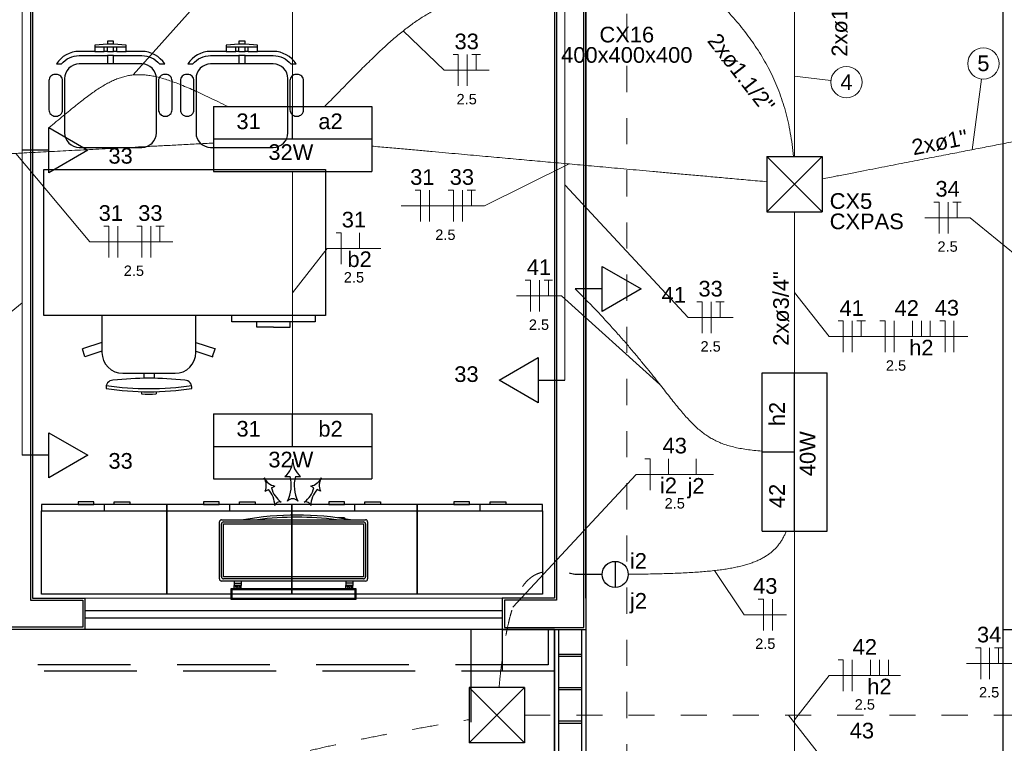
# Model space of a CAD drawing. Header units: feet. Extents: x -18 to 1038, y -110 to 48.
# Tile 47 of 199: x 0.05 to 4.77, y 6.22 to 9.69. Entities that reach past the tile are written whole.
import ezdxf

# ---------------------------------------------------------------- set-up
doc = ezdxf.new("R2010")
doc.units = ezdxf.units.FT
doc.header["$MEASUREMENT"] = 0
doc.linetypes.add('HIDDEN', pattern=[0.9525, 0.635, -0.3175])
doc.linetypes.add('JIS_02_1.2', pattern=[0.25, 0.125, -0.125])
for name, color, linetype, lineweight in [('02', 2, 'Continuous', 20), ('EL-Condutos', 4, 'Continuous', 5), ('EL-Fios (Fase 1)', 7, 'Continuous', 5), ('EL-Fios (Fase 2)', 7, 'Continuous', 5), ('EL-Fios (Fase 3)', 7, 'Continuous', 5), ('EL-Fios (Neutro)', 7, 'Continuous', 5), ('EL-Fios (Retorno)', 7, 'Continuous', 5), ('EL-Fios (Terra)', 7, 'Continuous', 5), ('EL-Textos conduto', 7, 'Continuous', 5), ('EL-Textos fios', 7, 'Continuous', 5), ('Textos', 7, 'Continuous', 5)]:
    doc.layers.add(name, color=color, linetype=linetype, lineweight=lineweight)
for name, color, linetype in [('100_IMPIANTI', 251, 'Continuous'), ('ar-mob', 251, 'Continuous'), ('Arq-parede-alta', 5, 'Continuous'), ('JANELA', 3, 'Continuous'), ('MOBILARIO', 8, 'Continuous'), ('P-SIMBOL', 5, 'Continuous'), ('parede', 5, 'Continuous'), ('porta', 3, 'Continuous'), ('PROJEÇÃO', 6, 'HIDDEN')]:
    doc.layers.add(name, color=color, linetype=linetype)
doc.styles.add('Arial', font='arial.ttf')

msp = doc.modelspace()

# ---------------------------------------------------------------- linework, layer by layer
at = {"layer": '02', "color": 251}
for p, q in [((0.3628, 6.9206), (2.3628, 6.9206)), ((0.3628, 6.7706), (2.3628, 6.7706))]:
    msp.add_line(p, q, dxfattribs=at)
at = {"layer": '100_IMPIANTI'}
for p, q in [((1.3217, 7.5034), (1.3467, 7.5034)), ((1.3717, 7.5034), (1.3967, 7.5034)), ((1.2577, 7.4492), (1.2732, 7.4574)), ((1.4606, 7.4492), (1.4451, 7.4574)), ((1.2268, 7.4328), (1.2423, 7.441)), ((1.4915, 7.4328), (1.4761, 7.441)), ((1.0078, 7.0126), (1.0078, 7.2861)), ((1.0178, 7.2961), (1.7078, 7.2961)), ((1.0178, 7.0226), (1.0178, 7.2761)), ((1.0278, 7.2861), (1.6978, 7.2861)), ((1.0278, 7.0226), (1.0278, 7.2761)), ((1.0278, 7.2761), (1.6978, 7.2761)), ((1.5749, 7.3061), (1.5749, 7.3053)), ((1.6074, 7.3061), (1.5749, 7.3061)), ((1.6074, 7.3061), (1.6074, 7.3007)), ((1.6978, 7.2761), (1.6978, 7.0226)), ((1.7078, 7.2761), (1.7078, 7.0226)), ((1.7178, 7.2861), (1.7178, 7.0126)), ((1.7078, 7.0026), (1.0178, 7.0026)), ((1.6978, 7.0226), (1.0278, 7.0226)), ((1.6978, 7.0126), (1.0278, 7.0126)), ((1.0791, 7.0026), (1.0791, 6.9926)), ((1.0791, 6.9926), (1.1116, 6.9926)), ((1.0791, 6.9926), (1.0791, 6.9806)), ((1.1116, 7.0026), (1.1116, 6.9926)), ((1.1116, 6.9926), (1.1116, 6.9806)), ((1.614, 7.0026), (1.614, 6.9926)), ((1.6465, 6.9926), (1.614, 6.9926)), ((1.614, 6.9926), (1.614, 6.9806)), ((1.6465, 7.0026), (1.6465, 6.9926)), ((1.6465, 6.9926), (1.6465, 6.9806)), ((1.6628, 6.9656), (1.0628, 6.9656)), ((1.0628, 6.9656), (1.0628, 6.9156)), ((1.6578, 6.9606), (1.0678, 6.9606)), ((1.0678, 6.9606), (1.0678, 6.9206)), ((1.0791, 6.9706), (1.0791, 6.9806)), ((1.1116, 6.9806), (1.0791, 6.9806)), ((1.0791, 6.9723), (1.0808, 6.9706)), ((1.0796, 6.9806), (1.0896, 6.9706)), ((1.0884, 6.9806), (1.0984, 6.9706)), ((1.0973, 6.9806), (1.1073, 6.9706)), ((1.1061, 6.9806), (1.1116, 6.9751)), ((1.1116, 6.9706), (1.1116, 6.9806)), ((1.614, 6.9706), (1.614, 6.9806)), ((1.6465, 6.9806), (1.614, 6.9806)), ((1.614, 6.9723), (1.6156, 6.9706)), ((1.6145, 6.9806), (1.6245, 6.9706)), ((1.6233, 6.9806), (1.6333, 6.9706)), ((1.6322, 6.9806), (1.6422, 6.9706)), ((1.641, 6.9806), (1.6465, 6.9751)), ((1.6465, 6.9706), (1.6465, 6.9806)), ((1.6578, 6.9206), (1.6578, 6.9606)), ((1.6628, 6.9156), (1.6628, 6.9656)), ((1.0628, 6.9156), (1.6628, 6.9156)), ((1.0678, 6.9206), (1.6578, 6.9206))]:
    msp.add_line(p, q, dxfattribs=at)
for centre, radius, start, end in [((1.2563, 7.583), 0.103, 309.417, 2.3059), ((1.462, 7.583), 0.103, 177.6941, 230.583), ((1.1877, 7.4607), 0.1646, 332.8515, 15.0342), ((1.5306, 7.4607), 0.1646, 164.9658, 207.1485), ((1.2876, 7.528), 0.0721, 205.6234, 258.5123), ((1.1603, 7.4606), 0.0721, 337.3464, 30.2352), ((1.4308, 7.528), 0.0721, 281.4877, 334.3766), ((1.558, 7.4606), 0.0721, 149.7648, 202.6536), ((1.158, 7.3625), 0.1152, 0.7809, 42.9635), ((1.37, 7.4749), 0.1152, 192.8952, 235.0778), ((1.3483, 7.4749), 0.1152, 304.9222, 347.1048), ((1.5604, 7.3625), 0.1152, 137.0365, 179.2191), ((1.2962, 7.3579), 0.0239, 70.8005, 165.0581), ((1.3592, 7.3624), 0.0341, 42.8712, 137.1288), ((1.4221, 7.3579), 0.0239, 14.9419, 109.1995), ((1.3792, 5.8205), 1.4977, 80.1568, 99.8432), ((1.0178, 7.2861), 0.01, 90, 180), ((1.0278, 7.2761), 0.01, 90, 180), ((1.3792, 5.8205), 1.4877, 82.7035, 97.2965), ((1.6978, 7.2761), 0.01, 0, 90), ((1.7078, 7.2861), 0.01, 360, 90), ((1.0178, 7.0126), 0.01, 180, 270), ((1.0278, 7.0226), 0.01, 180, 270), ((1.6978, 7.0226), 0.01, 270, 0), ((1.7078, 7.0126), 0.01, 270, 0)]:
    msp.add_arc(centre, radius, start, end, dxfattribs=at)
at = {"layer": 'ar-mob', "color": 251, "linetype": 'Continuous', "ltscale": 0.2}
for p, q in [((0.4554, 7.3691), (0.4554, 7.3391)), ((1.0554, 7.3691), (1.0554, 7.3391)), ((1.6554, 7.3691), (1.6554, 7.3391)), ((2.2554, 7.3691), (2.2554, 7.3391))]:
    msp.add_line(p, q, dxfattribs=at)
at = {"layer": 'ar-mob', "linetype": 'Continuous', "ltscale": 0.2}
for points in [[(0.7554, 7.3391), (0.7554, 7.3691), (0.1554, 7.3691), (0.1554, 7.3391)], [(1.3554, 7.3391), (1.3554, 7.3691), (0.7554, 7.3691), (0.7554, 7.3391)], [(1.9554, 7.3391), (1.9554, 7.3691), (1.3554, 7.3691), (1.3554, 7.3391)], [(2.5554, 7.3391), (2.5554, 7.3691), (1.9554, 7.3691), (1.9554, 7.3391)], [(0.7554, 7.3391), (0.7554, 6.9391), (0.1554, 6.9391), (0.1554, 7.3391), (0.7554, 7.3391)], [(1.3554, 7.3391), (1.3554, 6.9391), (0.7554, 6.9391), (0.7554, 7.3391), (1.3554, 7.3391)], [(1.9554, 7.3391), (1.9554, 6.9391), (1.3554, 6.9391), (1.3554, 7.3391), (1.9554, 7.3391)], [(2.5554, 7.3391), (2.5554, 6.9391), (1.9554, 6.9391), (1.9554, 7.3391), (2.5554, 7.3391)]]:
    msp.add_lwpolyline(points, dxfattribs=at)
for points in [[(0.4065, 7.3691), (0.4065, 7.3816), (0.3315, 7.3816), (0.3315, 7.3691)], [(0.5043, 7.3691), (0.5043, 7.3816), (0.5794, 7.3816), (0.5794, 7.3691)], [(1.0065, 7.3691), (1.0065, 7.3816), (0.9315, 7.3816), (0.9315, 7.3691)], [(1.1043, 7.3691), (1.1043, 7.3816), (1.1794, 7.3816), (1.1794, 7.3691)], [(1.6065, 7.3691), (1.6065, 7.3816), (1.5315, 7.3816), (1.5315, 7.3691)], [(1.7043, 7.3691), (1.7043, 7.3816), (1.7794, 7.3816), (1.7794, 7.3691)], [(2.2065, 7.3691), (2.2065, 7.3816), (2.1315, 7.3816), (2.1315, 7.3691)], [(2.3043, 7.3691), (2.3043, 7.3816), (2.3794, 7.3816), (2.3794, 7.3691)]]:
    msp.add_lwpolyline(points, close=True, dxfattribs=at)
at = {"layer": 'Arq-parede-alta', "color": 3, "ltscale": 0.03}
for q in [(4.7628, 11.4707), (4.9628, 6.7707)]:
    msp.add_line((4.7628, 6.7707), q, dxfattribs=at)
at = {"layer": 'Defpoints', "color": 251}
msp.add_lwpolyline([(-2.6872, 18.1708), (10.8428, 18.1708), (10.8428, 6.7706), (4.9128, 6.7706), (4.9128, 3.7706), (28.8428, 3.7706), (28.8426, -7.6295), (-2.6872, -7.6295), (-2.6872, 3.7706), (2.6128, 3.7706), (2.6128, 6.7706), (-2.6872, 6.7706)], close=True, dxfattribs=at)
at = {"layer": 'EL-Condutos', "linetype": 'Continuous'}
for points in [[(1.3582, 10.439), (1.3582, 10.3867), (1.3582, 10.3372), (1.3582, 10.2902), (1.3582, 10.2457), (1.3582, 10.2034), (1.3582, 10.1631), (1.3582, 10.1246), (1.3582, 10.0877), (1.3582, 10.0522), (1.3582, 10.0179), (1.3582, 9.9846), (1.3582, 9.9521), (1.3582, 9.9201), (1.3582, 9.8886), (1.3582, 9.8573), (1.3582, 9.826), (1.3582, 9.7945), (1.3582, 9.7626), (1.3582, 9.7301), (1.3582, 9.6968), (1.3582, 9.6625), (1.3582, 9.627), (1.3582, 9.5901), (1.3582, 9.5516), (1.3582, 9.5113), (1.3582, 9.469), (1.3582, 9.4245), (1.3582, 9.3775), (1.3582, 9.328), (1.3582, 9.2757)], [(0.0628, 10.4037), (0.0628, 10.3391), (0.0628, 10.2786), (0.0628, 10.2219), (0.0628, 10.1688), (0.0628, 10.119), (0.0628, 10.0722), (0.0628, 10.028), (0.0628, 9.9862), (0.0628, 9.9465), (0.0628, 9.9086), (0.0628, 9.8722), (0.0628, 9.8369), (0.0628, 9.8025), (0.0628, 9.7688), (0.0628, 9.7353), (0.0628, 9.7018), (0.0628, 9.6681), (0.0628, 9.6337), (0.0628, 9.5984), (0.0628, 9.562), (0.0628, 9.5241), (0.0628, 9.4844), (0.0628, 9.4426), (0.0628, 9.3984), (0.0628, 9.3516), (0.0628, 9.3018), (0.0628, 9.2487), (0.0628, 9.192), (0.0628, 9.1315), (0.0628, 9.0669)], [(2.8127, 10.3192), (2.8623, 10.2725), (2.9112, 10.2273), (2.9593, 10.1836), (3.0064, 10.1411), (3.0527, 10.0999), (3.098, 10.0597), (3.1423, 10.0203), (3.1855, 9.9817), (3.2276, 9.9437), (3.2685, 9.9062), (3.3082, 9.869), (3.3465, 9.8319), (3.3836, 9.7949), (3.4192, 9.7579), (3.4534, 9.7206), (3.4861, 9.6829), (3.5173, 9.6447), (3.5469, 9.6058), (3.5748, 9.5661), (3.601, 9.5255), (3.6254, 9.4839), (3.648, 9.441), (3.6688, 9.3967), (3.6876, 9.351), (3.7044, 9.3036), (3.7193, 9.2545), (3.732, 9.2034), (3.7427, 9.1503), (3.7511, 9.095), (3.7573, 9.0373)], [(1.5123, 9.2765), (1.5486, 9.3135), (1.5833, 9.349), (1.6166, 9.3829), (1.6486, 9.4153), (1.6793, 9.4462), (1.7089, 9.4756), (1.7375, 9.5035), (1.7652, 9.5301), (1.792, 9.5553), (1.8182, 9.5792), (1.8438, 9.6017), (1.869, 9.623), (1.8938, 9.6431), (1.9184, 9.6619), (1.9428, 9.6796), (1.9672, 9.6962), (1.9917, 9.7116), (2.0163, 9.7259), (2.0413, 9.7393), (2.0668, 9.7516), (2.0927, 9.7629), (2.1193, 9.7733), (2.1466, 9.7828), (2.1748, 9.7914), (2.2039, 9.7991), (2.2342, 9.8061), (2.2656, 9.8122), (2.2983, 9.8176), (2.3325, 9.8223), (2.3681, 9.8263)], [(2.6628, 9.8381), (2.6628, 9.7475), (2.6628, 9.6627), (2.6628, 9.5834), (2.6628, 9.509), (2.6628, 9.4392), (2.6628, 9.3736), (2.6628, 9.3117), (2.6628, 9.2532), (2.6628, 9.1975), (2.6628, 9.1444), (2.6628, 9.0933), (2.6628, 9.0439), (2.6628, 8.9958), (2.6628, 8.9485), (2.6628, 8.9016), (2.6628, 8.8547), (2.6628, 8.8074), (2.6628, 8.7592), (2.6628, 8.7098), (2.6628, 8.6588), (2.6628, 8.6056), (2.6628, 8.55), (2.6628, 8.4914), (2.6628, 8.4296), (2.6628, 8.3639), (2.6628, 8.2942), (2.6628, 8.2198), (2.6628, 8.1404), (2.6628, 8.0556), (2.6628, 7.965)], [(3.7628, 9.8077), (3.7628, 9.781), (3.7628, 9.7552), (3.7628, 9.7302), (3.7628, 9.7059), (3.7628, 9.6822), (3.7628, 9.6591), (3.7628, 9.6364), (3.7628, 9.6141), (3.7628, 9.5921), (3.7628, 9.5703), (3.7628, 9.5486), (3.7628, 9.5268), (3.7628, 9.505), (3.7628, 9.4831), (3.7628, 9.4609), (3.7628, 9.4383), (3.7628, 9.4153), (3.7628, 9.3918), (3.7628, 9.3677), (3.7628, 9.3429), (3.7628, 9.3173), (3.7628, 9.2909), (3.7628, 9.2634), (3.7628, 9.235), (3.7628, 9.2054), (3.7628, 9.1745), (3.7628, 9.1424), (3.7628, 9.1088), (3.7628, 9.0738), (3.7628, 9.0372)], [(1.0486, 9.2761), (1.0037, 9.2982), (0.9615, 9.3186), (0.9219, 9.3374), (0.8847, 9.3543), (0.8496, 9.3696), (0.8166, 9.3831), (0.7854, 9.3949), (0.756, 9.405), (0.728, 9.4133), (0.7014, 9.4198), (0.676, 9.4246), (0.6516, 9.4277), (0.628, 9.4289), (0.6051, 9.4284), (0.5827, 9.4261), (0.5607, 9.422), (0.5388, 9.4161), (0.5168, 9.4085), (0.4947, 9.399), (0.4723, 9.3877), (0.4493, 9.3746), (0.4257, 9.3597), (0.4012, 9.3429), (0.3756, 9.3243), (0.3489, 9.3039), (0.3207, 9.2816), (0.2911, 9.2575), (0.2597, 9.2316), (0.2264, 9.2038), (0.1911, 9.1741)], [(3.8961, 8.9299), (3.9653, 8.9434), (4.0309, 8.9561), (4.0932, 8.9682), (4.1523, 8.9797), (4.2086, 8.9907), (4.2622, 9.0011), (4.3134, 9.0111), (4.3624, 9.0206), (4.4094, 9.0297), (4.4546, 9.0385), (4.4983, 9.047), (4.5407, 9.0552), (4.5819, 9.0633), (4.6223, 9.0711), (4.662, 9.0788), (4.7013, 9.0865), (4.7404, 9.0941), (4.7795, 9.1017), (4.8188, 9.1093), (4.8586, 9.1171), (4.8991, 9.1249), (4.9405, 9.133), (4.983, 9.1413), (5.0269, 9.1498), (5.0723, 9.1586), (5.1195, 9.1678), (5.1688, 9.1774), (5.2203, 9.1874), (5.2743, 9.1979), (5.3309, 9.2089)], [(-0.9137, 9.0028), (-0.831, 9.0071), (-0.7524, 9.0112), (-0.6775, 9.0151), (-0.6061, 9.0188), (-0.5379, 9.0223), (-0.4725, 9.0257), (-0.4098, 9.029), (-0.3494, 9.0321), (-0.291, 9.0351), (-0.2344, 9.0381), (-0.1791, 9.0409), (-0.1251, 9.0437), (-0.0719, 9.0465), (-0.0193, 9.0492), (0.033, 9.0519), (0.0854, 9.0546), (0.138, 9.0574), (0.1911, 9.0601), (0.2452, 9.0629), (0.3004, 9.0658), (0.3571, 9.0687), (0.4155, 9.0718), (0.4759, 9.0749), (0.5386, 9.0782), (0.6039, 9.0815), (0.6722, 9.0851), (0.7436, 9.0888), (0.8184, 9.0927), (0.8971, 9.0968), (0.9798, 9.101)], [(0.0628, 9.0669), (0.0628, 8.9962), (0.0628, 8.93), (0.0628, 8.8681), (0.0628, 8.81), (0.0628, 8.7556), (0.0628, 8.7044), (0.0628, 8.6561), (0.0628, 8.6104), (0.0628, 8.567), (0.0628, 8.5255), (0.0628, 8.4856), (0.0628, 8.4471), (0.0628, 8.4095), (0.0628, 8.3726), (0.0628, 8.336), (0.0628, 8.2994), (0.0628, 8.2625), (0.0628, 8.2249), (0.0628, 8.1864), (0.0628, 8.1465), (0.0628, 8.105), (0.0628, 8.0616), (0.0628, 8.0159), (0.0628, 7.9676), (0.0628, 7.9164), (0.0628, 7.862), (0.0628, 7.8039), (0.0628, 7.742), (0.0628, 7.6758), (0.0628, 7.6051)], [(1.7369, 9.0866), (1.8152, 9.0795), (1.8895, 9.0728), (1.96, 9.0665), (2.0271, 9.0604), (2.0912, 9.0546), (2.1524, 9.0491), (2.2113, 9.0438), (2.268, 9.0387), (2.3229, 9.0338), (2.3764, 9.0289), (2.4287, 9.0242), (2.4802, 9.0196), (2.5311, 9.015), (2.5819, 9.0104), (2.6328, 9.0058), (2.6842, 9.0012), (2.7363, 8.9965), (2.7896, 8.9917), (2.8443, 8.9868), (2.9007, 8.9817), (2.9592, 8.9764), (3.02, 8.9709), (3.0836, 8.9652), (3.1502, 8.9592), (3.2202, 8.9529), (3.2938, 8.9463), (3.3715, 8.9393), (3.4534, 8.9319), (3.54, 8.9241), (3.6316, 8.9158)], [(1.3582, 8.9657), (1.3582, 8.9134), (1.3582, 8.8638), (1.3582, 8.8169), (1.3582, 8.7724), (1.3582, 8.7301), (1.3582, 8.6898), (1.3582, 8.6512), (1.3582, 8.6143), (1.3582, 8.5788), (1.3582, 8.5445), (1.3582, 8.5112), (1.3582, 8.4787), (1.3582, 8.4468), (1.3582, 8.4153), (1.3582, 8.384), (1.3582, 8.3527), (1.3582, 8.3212), (1.3582, 8.2893), (1.3582, 8.2568), (1.3582, 8.2235), (1.3582, 8.1892), (1.3582, 8.1537), (1.3582, 8.1168), (1.3582, 8.0783), (1.3582, 8.038), (1.3582, 7.9956), (1.3582, 7.9511), (1.3582, 7.9042), (1.3582, 7.8547), (1.3582, 7.8023)], [(3.7628, 8.7708), (3.7628, 8.7342), (3.7628, 8.6992), (3.7628, 8.6656), (3.7628, 8.6335), (3.7628, 8.6027), (3.7628, 8.573), (3.7628, 8.5446), (3.7628, 8.5172), (3.7628, 8.4907), (3.7628, 8.4651), (3.7628, 8.4403), (3.7628, 8.4162), (3.7628, 8.3927), (3.7628, 8.3697), (3.7628, 8.3471), (3.7628, 8.3249), (3.7628, 8.303), (3.7628, 8.2812), (3.7628, 8.2594), (3.7628, 8.2377), (3.7628, 8.2159), (3.7628, 8.1939), (3.7628, 8.1716), (3.7628, 8.1489), (3.7628, 8.1258), (3.7628, 8.1021), (3.7628, 8.0778), (3.7628, 8.0528), (3.7628, 8.027), (3.7628, 8.0003)], [(2.7128, 8.4022), (2.7686, 8.3456), (2.8203, 8.2917), (2.868, 8.2404), (2.912, 8.1916), (2.9527, 8.1454), (2.9902, 8.1016), (3.0248, 8.0601), (3.0568, 8.021), (3.0864, 7.9842), (3.1138, 7.9495), (3.1394, 7.917), (3.1633, 7.8865), (3.1859, 7.8581), (3.2074, 7.8316), (3.228, 7.8071), (3.248, 7.7843), (3.2676, 7.7634), (3.2872, 7.7441), (3.3069, 7.7266), (3.327, 7.7106), (3.3477, 7.6961), (3.3694, 7.6832), (3.3923, 7.6716), (3.4166, 7.6614), (3.4426, 7.6525), (3.4705, 7.6448), (3.5006, 7.6383), (3.5332, 7.633), (3.5684, 7.6286), (3.6066, 7.6253)], [(2.9659, 7.035), (3.0148, 7.0355), (3.0617, 7.0362), (3.1066, 7.0371), (3.1496, 7.0382), (3.1907, 7.0396), (3.2299, 7.0412), (3.2672, 7.0432), (3.3028, 7.0456), (3.3367, 7.0483), (3.3688, 7.0514), (3.3994, 7.055), (3.4283, 7.059), (3.4556, 7.0635), (3.4815, 7.0685), (3.5058, 7.074), (3.5287, 7.0801), (3.5502, 7.0869), (3.5704, 7.0942), (3.5893, 7.1022), (3.6069, 7.1109), (3.6233, 7.1202), (3.6385, 7.1303), (3.6526, 7.1412), (3.6656, 7.1529), (3.6775, 7.1654), (3.6885, 7.1787), (3.6984, 7.1929), (3.7075, 7.208), (3.7157, 7.224), (3.7231, 7.241)], [(3.7628, 7.2403), (3.7628, 7.1618), (3.7628, 7.0871), (3.7628, 7.0159), (3.7628, 6.9479), (3.7628, 6.8829), (3.7628, 6.8207), (3.7628, 6.7608), (3.7628, 6.7032), (3.7628, 6.6474), (3.7628, 6.5932), (3.7628, 6.5404), (3.7628, 6.4887), (3.7628, 6.4378), (3.7628, 6.3874), (3.7628, 6.3373), (3.7628, 6.2872), (3.7628, 6.2369), (3.7628, 6.186), (3.7628, 6.1342), (3.7628, 6.0814), (3.7628, 6.0273), (3.7628, 5.9715), (3.7628, 5.9138), (3.7628, 5.854), (3.7628, 5.7917), (3.7628, 5.7267), (3.7628, 5.6588), (3.7628, 5.5876), (3.7628, 5.5128), (3.7628, 5.4343)]]:
    msp.add_spline(points, degree=3, dxfattribs=at)
at = {"layer": 'EL-Condutos', "linetype": 'JIS_02_1.2'}
for points in [[(2.9594, 9.7209), (2.9594, 9.2195), (2.9594, 8.7499), (2.9594, 8.3096), (2.9594, 7.8965), (2.9594, 7.5083), (2.9594, 7.1428), (2.9594, 6.7976), (2.9594, 6.4705), (2.9594, 6.1592), (2.9594, 5.8616), (2.9594, 5.5752), (2.9594, 5.2979), (2.9594, 5.0274), (2.9594, 4.7615), (2.9594, 4.4977), (2.9594, 4.234), (2.9594, 3.9681), (2.9594, 3.6975), (2.9594, 3.4203), (2.9594, 3.1339), (2.9594, 2.8362), (2.9594, 2.525), (2.9594, 2.1979), (2.9594, 1.8527), (2.9594, 1.4872), (2.9594, 1.099), (2.9594, 0.6859), (2.9594, 0.2456), (2.9594, -0.2241), (2.9594, -0.7254)], [(2.3476, 6.4929), (2.353, 6.5481), (2.3589, 6.5997), (2.3651, 6.6477), (2.3718, 6.6925), (2.3788, 6.734), (2.3863, 6.7723), (2.3942, 6.8076), (2.4025, 6.84), (2.4112, 6.8695), (2.4205, 6.8964), (2.4301, 6.9206), (2.4403, 6.9424), (2.4509, 6.9618), (2.462, 6.9789), (2.4736, 6.9939), (2.4857, 7.0068), (2.4983, 7.0178), (2.5114, 7.027), (2.5251, 7.0344), (2.5393, 7.0403), (2.554, 7.0446), (2.5693, 7.0476), (2.5852, 7.0492), (2.6016, 7.0497), (2.6187, 7.0492), (2.6363, 7.0476), (2.6545, 7.0453), (2.6733, 7.0422), (2.6928, 7.0385), (2.7128, 7.0343)], [(-0.006, 5.3092), (0.0293, 5.3675), (0.0663, 5.4235), (0.1052, 5.4771), (0.1459, 5.5285), (0.1887, 5.5777), (0.2336, 5.6248), (0.2807, 5.6699), (0.3301, 5.7131), (0.3819, 5.7544), (0.4363, 5.794), (0.4932, 5.8319), (0.5529, 5.8682), (0.6154, 5.9029), (0.6808, 5.9362), (0.7492, 5.9682), (0.8207, 5.9988), (0.8954, 6.0283), (0.9734, 6.0566), (1.0548, 6.0839), (1.1397, 6.1102), (1.2282, 6.1357), (1.3205, 6.1603), (1.4165, 6.1842), (1.5164, 6.2075), (1.6203, 6.2302), (1.7283, 6.2524), (1.8405, 6.2742), (1.957, 6.2957), (2.0779, 6.317), (2.2032, 6.3381)], [(2.4677, 6.3597), (2.5866, 6.3597), (2.6983, 6.3597), (2.8035, 6.3597), (2.9025, 6.3597), (2.9959, 6.3597), (3.0843, 6.3597), (3.168, 6.3597), (3.2477, 6.3597), (3.3239, 6.3597), (3.397, 6.3597), (3.4675, 6.3597), (3.536, 6.3597), (3.603, 6.3597), (3.669, 6.3597), (3.7344, 6.3597), (3.7999, 6.3597), (3.8658, 6.3597), (3.9328, 6.3597), (4.0013, 6.3597), (4.0719, 6.3597), (4.145, 6.3597), (4.2211, 6.3597), (4.3008, 6.3597), (4.3846, 6.3597), (4.4729, 6.3597), (4.5664, 6.3597), (4.6654, 6.3597), (4.7705, 6.3597), (4.8822, 6.3597), (5.0011, 6.3597)]]:
    msp.add_spline(points, degree=3, dxfattribs=at)
at = {"layer": 'EL-Fios (Fase 1)'}
for p, q in [((2.1949, 9.3749), (2.1949, 9.5249)), ((2.0139, 8.7252), (2.0139, 8.8752)), ((2.1719, 8.7252), (2.1719, 8.8752)), ((4.4986, 8.6686), (4.4986, 8.8186)), ((0.5216, 8.5527), (0.5216, 8.7027)), ((0.6796, 8.5527), (0.6796, 8.7027)), ((3.3635, 8.1902), (3.3635, 8.3402)), ((4.6977, 6.5327), (4.6977, 6.6827))]:
    msp.add_line(p, q, dxfattribs=at)
at = {"layer": 'EL-Fios (Fase 2)'}
for p, q in [((4.2401, 8.0986), (4.2401, 8.2486)), ((4.0393, 6.4745), (4.0393, 6.6245))]:
    msp.add_line(p, q, dxfattribs=at)
at = {"layer": 'EL-Fios (Fase 3)'}
for p, q in [((2.541, 8.2942), (2.541, 8.4442)), ((4.0393, 8.0986), (4.0393, 8.2486)), ((4.5268, 8.0986), (4.5268, 8.2486)), ((3.6566, 6.7655), (3.6566, 6.9155))]:
    msp.add_line(p, q, dxfattribs=at)
at = {"layer": 'EL-Fios (Neutro)'}
for p, q in [((2.1271, 9.5249), (2.1521, 9.5249)), ((2.1521, 9.3749), (2.1521, 9.5249)), ((1.946, 8.8752), (1.971, 8.8752)), ((1.971, 8.7252), (1.971, 8.8752)), ((2.1041, 8.8752), (2.1291, 8.8752)), ((2.1291, 8.7252), (2.1291, 8.8752)), ((4.4307, 8.8186), (4.4557, 8.8186)), ((4.4557, 8.6686), (4.4557, 8.8186)), ((0.4537, 8.7027), (0.4787, 8.7027)), ((0.4787, 8.5527), (0.4787, 8.7027)), ((0.6118, 8.7027), (0.6368, 8.7027)), ((0.6368, 8.5527), (0.6368, 8.7027)), ((1.5668, 8.6711), (1.5918, 8.6711)), ((1.5918, 8.5211), (1.5918, 8.6711)), ((2.4731, 8.4442), (2.4981, 8.4442)), ((2.4981, 8.2942), (2.4981, 8.4442)), ((3.2957, 8.3402), (3.3207, 8.3402)), ((3.3207, 8.1902), (3.3207, 8.3402)), ((3.9714, 8.2486), (3.9964, 8.2486)), ((3.9964, 8.0986), (3.9964, 8.2486)), ((4.1723, 8.2486), (4.1973, 8.2486)), ((4.1973, 8.0986), (4.1973, 8.2486)), ((4.4589, 8.2486), (4.4839, 8.2486)), ((4.4839, 8.0986), (4.4839, 8.2486)), ((3.0464, 7.5882), (3.0714, 7.5882)), ((3.0714, 7.4382), (3.0714, 7.5882)), ((3.5888, 6.9155), (3.6138, 6.9155)), ((3.6138, 6.7655), (3.6138, 6.9155)), ((4.6298, 6.6827), (4.6548, 6.6827)), ((4.6548, 6.5327), (4.6548, 6.6827)), ((3.9714, 6.6245), (3.9964, 6.6245)), ((3.9964, 6.4745), (3.9964, 6.6245))]:
    msp.add_line(p, q, dxfattribs=at)
at = {"layer": 'EL-Fios (Retorno)'}
for p, q in [((1.6793, 8.5961), (1.6793, 8.6711)), ((4.3276, 8.1736), (4.3276, 8.2486)), ((4.3705, 8.1736), (4.3705, 8.2486)), ((4.4134, 8.1736), (4.4134, 8.2486)), ((3.1589, 7.5132), (3.1589, 7.5882)), ((3.2911, 7.5132), (3.2911, 7.5882)), ((4.1268, 6.5495), (4.1268, 6.6245)), ((4.1696, 6.5495), (4.1696, 6.6245)), ((4.2125, 6.5495), (4.2125, 6.6245))]:
    msp.add_line(p, q, dxfattribs=at)
at = {"layer": 'EL-Fios (Terra)'}
for points in [[(2.2378, 9.4499), (2.2378, 9.5249), (2.2178, 9.5249), (2.2578, 9.5249)], [(2.2148, 8.8002), (2.2148, 8.8752), (2.1948, 8.8752), (2.2348, 8.8752)], [(4.5414, 8.7436), (4.5414, 8.8186), (4.5214, 8.8186), (4.5614, 8.8186)], [(0.7225, 8.6277), (0.7225, 8.7027), (0.7025, 8.7027), (0.7425, 8.7027)], [(2.5838, 8.3692), (2.5838, 8.4442), (2.5638, 8.4442), (2.6038, 8.4442)], [(3.4064, 8.2652), (3.4064, 8.3402), (3.3864, 8.3402), (3.4264, 8.3402)], [(4.0821, 8.1736), (4.0821, 8.2486), (4.0621, 8.2486), (4.1021, 8.2486)], [(4.7405, 6.6077), (4.7405, 6.6827), (4.7205, 6.6827), (4.7605, 6.6827)]]:
    msp.add_lwpolyline(points, dxfattribs=at)
at = {"layer": 'EL-Textos fios'}
for p, q in [((0.5952, 9.4276), (0.9731, 9.8519)), ((1.8885, 9.6389), (2.0842, 9.4499)), ((2.0842, 9.4499), (2.3006, 9.4499)), ((3.7628, 9.4223), (3.937, 9.4018)), ((4.6132, 9.0693), (4.6578, 9.408)), ((0.033, 9.0519), (0.3865, 8.6277)), ((2.6835, 9.0013), (2.2776, 8.8002)), ((2.6628, 8.9016), (3.2528, 8.2652)), ((1.8789, 8.8002), (2.2776, 8.8002)), ((4.3879, 8.7436), (4.6043, 8.7436)), ((4.8628, 8.5315), (4.6043, 8.7436)), ((0.3865, 8.6277), (0.7853, 8.6277)), ((1.3582, 8.384), (1.5239, 8.5961)), ((1.5239, 8.5961), (1.7804, 8.5961)), ((2.4303, 8.3692), (2.6467, 8.3692)), ((3.1174, 7.945), (2.6467, 8.3692)), ((3.7628, 8.3857), (3.9285, 8.1736)), ((0.0628, 8.336), (-0.1957, 8.1239)), ((3.2528, 8.2652), (3.4692, 8.2652)), ((3.9285, 8.1736), (4.5939, 8.1736)), ((2.4136, 6.8768), (3.0036, 7.5132)), ((3.0036, 7.5132), (3.3747, 7.5132)), ((3.3802, 7.0527), (3.5216, 6.8405)), ((3.5216, 6.8405), (3.7238, 6.8405)), ((4.587, 6.6077), (4.8034, 6.6077)), ((3.7628, 6.3373), (3.9285, 6.5495)), ((3.9285, 6.5495), (4.2707, 6.5495)), ((3.7344, 6.3597), (3.9001, 6.1475))]:
    msp.add_line(p, q, dxfattribs=at)
for centre in [(4.6676, 9.4823), (4.0115, 9.393)]:
    msp.add_circle(centre, 0.075, dxfattribs=at)
at = {"layer": 'JANELA', "color": 251}
for points in [[(-0.1272, 11.3307), (-0.1272, 11.4607), (1.7028, 11.4607), (1.7028, 11.3307), (0.1028, 11.3307), (0.1036, 6.9107), (0.3531, 6.9107), (0.3531, 6.7807), (-0.2772, 6.7807), (-0.2772, 6.9107), (-0.0272, 6.9107), (-0.0272, 11.3307)], [(2.7528, 11.4607), (2.5228, 11.4607), (2.5228, 11.3307), (2.6228, 11.3307), (2.6228, 6.9106), (2.3728, 6.9106), (2.3728, 6.7806), (2.7528, 6.7806)]]:
    msp.add_lwpolyline(points, close=True, dxfattribs=at)
at = {"layer": 'MOBILARIO', "color": 251}
for p, q in [((0.5012, 9.5753), (0.4712, 9.5753)), ((1.1308, 9.5753), (1.1008, 9.5753)), ((0.4562, 9.5403), (0.4562, 9.5603)), ((0.4712, 9.5403), (0.4562, 9.5403)), ((0.4712, 9.5403), (0.4712, 9.5603)), ((0.5012, 9.5403), (0.5012, 9.5603)), ((0.5162, 9.5603), (0.5012, 9.5603)), ((0.5162, 9.5403), (0.5012, 9.5403)), ((0.5162, 9.5403), (0.5162, 9.5603)), ((1.0858, 9.5403), (1.0858, 9.5603)), ((1.1008, 9.5403), (1.0858, 9.5403)), ((1.1008, 9.5403), (1.1008, 9.5603)), ((1.1308, 9.5403), (1.1308, 9.5603)), ((1.1458, 9.5603), (1.1308, 9.5603)), ((1.1458, 9.5403), (1.1308, 9.5403)), ((1.1458, 9.5403), (1.1458, 9.5603)), ((0.4452, 8.2746), (0.4452, 8.0979)), ((0.8952, 8.0979), (0.8952, 8.2746)), ((1.0667, 8.2446), (1.0667, 8.2746)), ((1.4667, 8.2746), (1.4667, 8.2446)), ((1.4667, 8.2446), (1.0667, 8.2446)), ((1.1867, 8.2196), (1.1867, 8.2446)), ((1.2667, 8.2196), (1.1867, 8.2196)), ((1.2667, 8.2196), (1.3467, 8.2196)), ((1.3467, 8.2196), (1.3467, 8.2446)), ((0.4452, 8.1459), (0.3513, 8.1153)), ((0.3637, 8.0773), (0.3513, 8.1153)), ((0.8952, 8.1459), (0.9892, 8.1153)), ((0.9753, 8.0778), (0.9876, 8.1158)), ((0.4452, 8.1038), (0.3636, 8.0773)), ((0.8952, 8.1038), (0.9768, 8.0773)), ((0.5452, 7.9979), (0.7952, 7.9979)), ((0.6452, 7.9979), (0.6452, 7.9739)), ((0.6952, 7.9979), (0.6952, 7.9739)), ((0.6352, 7.9097), (0.6352, 7.8989)), ((0.7052, 7.9097), (0.7052, 7.8989))]:
    msp.add_line(p, q, dxfattribs=at)
for points in [[(0.4712, 9.4803), (0.3362, 9.4803, 0.414214), (0.2662, 9.4103), (0.2662, 9.4103), (0.2662, 9.1503, 0.414214), (0.3362, 9.0803), (0.3362, 9.0803), (0.6362, 9.0803, 0.414214), (0.7062, 9.1503), (0.7062, 9.1503), (0.7062, 9.4103, 0.414214), (0.6362, 9.4803), (0.6362, 9.4803), (0.5012, 9.4803), (0.5012, 9.5203), (0.6362, 9.5203, -0.223888), (0.7211, 9.4803), (0.7211, 9.4803), (0.7458, 9.4803, 0.255924), (0.6362, 9.5403), (0.6362, 9.5403), (0.5612, 9.5403), (0.5612, 9.5703), (0.5012, 9.5753), (0.5012, 9.5903), (0.4712, 9.5903), (0.4712, 9.5753), (0.4112, 9.5703), (0.4112, 9.5403), (0.3362, 9.5403, 0.255924), (0.2267, 9.4803), (0.2267, 9.4803), (0.2514, 9.4803, -0.223888), (0.3362, 9.5203), (0.3362, 9.5203), (0.4712, 9.5203), (0.4712, 9.4803)], [(1.1008, 9.4803), (0.9658, 9.4803, 0.414214), (0.8958, 9.4103), (0.8958, 9.4103), (0.8958, 9.1503, 0.414214), (0.9658, 9.0803), (0.9658, 9.0803), (1.2658, 9.0803, 0.414214), (1.3358, 9.1503), (1.3358, 9.1503), (1.3358, 9.4103, 0.414214), (1.2658, 9.4803), (1.2658, 9.4803), (1.1308, 9.4803), (1.1308, 9.5203), (1.2658, 9.5203, -0.223888), (1.3506, 9.4803), (1.3506, 9.4803), (1.3753, 9.4803, 0.255924), (1.2658, 9.5403), (1.2658, 9.5403), (1.1908, 9.5403), (1.1908, 9.5703), (1.1308, 9.5753), (1.1308, 9.5903), (1.1008, 9.5903), (1.1008, 9.5753), (1.0408, 9.5703), (1.0408, 9.5403), (0.9658, 9.5403, 0.255924), (0.8562, 9.4803), (0.8562, 9.4803), (0.8809, 9.4803, -0.223888), (0.9658, 9.5203), (0.9658, 9.5203), (1.1008, 9.5203), (1.1008, 9.4803)], [(0.2262, 9.4303), (0.2212, 9.4303, 0.414214), (0.1912, 9.4003), (0.1912, 9.4003), (0.1912, 9.2603, 0.414214), (0.2212, 9.2303), (0.2212, 9.2303), (0.2262, 9.2303, 0.414214), (0.2562, 9.2603), (0.2562, 9.2603), (0.2562, 9.4003, 0.414214), (0.2262, 9.4303), (0.2262, 9.4303)], [(0.7162, 9.4003), (0.7162, 9.2603, 0.414214), (0.7462, 9.2303), (0.7462, 9.2303), (0.7512, 9.2303, 0.414214), (0.7812, 9.2603), (0.7812, 9.2603), (0.7812, 9.4003, 0.414214), (0.7512, 9.4303), (0.7512, 9.4303), (0.7462, 9.4303, 0.414214), (0.7162, 9.4003), (0.7162, 9.4003)], [(0.8558, 9.4303), (0.8508, 9.4303, 0.414214), (0.8208, 9.4003), (0.8208, 9.4003), (0.8208, 9.2603, 0.414214), (0.8508, 9.2303), (0.8508, 9.2303), (0.8558, 9.2303, 0.414214), (0.8858, 9.2603), (0.8858, 9.2603), (0.8858, 9.4003, 0.414214), (0.8558, 9.4303), (0.8558, 9.4303)], [(1.3458, 9.4003), (1.3458, 9.2603, 0.414214), (1.3758, 9.2303), (1.3758, 9.2303), (1.3808, 9.2303, 0.414214), (1.4108, 9.2603), (1.4108, 9.2603), (1.4108, 9.4003, 0.414214), (1.3808, 9.4303), (1.3808, 9.4303), (1.3758, 9.4303, 0.414214), (1.3458, 9.4003), (1.3458, 9.4003)]]:
    msp.add_lwpolyline(points, format="xyb", dxfattribs=at)
for points in [[(0.4562, 9.5603), (0.4112, 9.5603)], [(0.4112, 9.5403), (0.4562, 9.5403)], [(0.4712, 9.5603), (0.4562, 9.5603)], [(0.5012, 9.5603), (0.4712, 9.5603)], [(0.4712, 9.5403), (0.5012, 9.5403)], [(0.5612, 9.5603), (0.5162, 9.5603)], [(0.5162, 9.5403), (0.5612, 9.5403)], [(1.0858, 9.5603), (1.0408, 9.5603)], [(1.0408, 9.5403), (1.0858, 9.5403)], [(1.1008, 9.5603), (1.0858, 9.5603)], [(1.1308, 9.5603), (1.1008, 9.5603)], [(1.1008, 9.5403), (1.1308, 9.5403)], [(1.1908, 9.5603), (1.1458, 9.5603)], [(1.1458, 9.5403), (1.1908, 9.5403)], [(0.5012, 9.5203), (0.4712, 9.5203)], [(1.1308, 9.5203), (1.1008, 9.5203)], [(0.5012, 9.4803), (0.4712, 9.4803)], [(1.1308, 9.4803), (1.1008, 9.4803)]]:
    msp.add_lwpolyline(points, dxfattribs=at)
msp.add_lwpolyline([(0.1667, 8.9746), (1.5167, 8.9746), (1.5167, 8.2746), (0.1667, 8.2746)], close=True, dxfattribs=at)
for centre, radius, start, end in [((0.5452, 8.0979), 0.1, 180, 270), ((0.7952, 8.0979), 0.1, 270, 0), ((0.6702, 6.3029), 1.6711, 84.0697, 95.9303), ((0.4997, 7.9302), 0.0349, 93.438, 189.1712), ((0.6702, 9.333), 1.4083, 261.6302, 278.3698), ((0.6702, 9.318), 1.4083, 261.6302, 278.3698), ((0.8408, 7.9302), 0.0349, 350.8288, 86.562), ((0.6702, 9.7469), 1.8483, 268.915, 271.085)]:
    msp.add_arc(centre, radius, start, end, dxfattribs=at)
at = {"layer": 'P-SIMBOL'}
for p, q in [((0.979, 9.2763), (0.979, 8.965)), ((0.979, 9.2763), (1.7375, 9.2763)), ((1.3582, 9.1207), (1.3582, 9.2763)), ((1.7375, 9.2763), (1.7375, 8.965)), ((0.1908, 9.1751), (0.3783, 9.0669)), ((0.1908, 8.9586), (0.1908, 9.1751)), ((0.979, 9.1207), (1.7375, 9.1207)), ((0.1908, 9.0669), (0.0628, 9.0669)), ((0.3783, 9.0669), (0.1908, 8.9586)), ((3.6303, 9.0365), (3.8953, 9.0365)), ((3.6303, 9.0365), (3.6303, 8.7715)), ((3.6303, 9.0365), (3.8953, 8.7715)), ((3.8953, 9.0365), (3.6303, 8.7715)), ((3.8953, 9.0365), (3.8953, 8.7715)), ((0.979, 8.965), (1.7375, 8.965)), ((3.6303, 8.7715), (3.8953, 8.7715)), ((2.8408, 8.5105), (3.0283, 8.4022)), ((2.8408, 8.294), (2.8408, 8.5105)), ((2.8408, 8.4022), (2.7128, 8.4022)), ((3.0283, 8.4022), (2.8408, 8.294)), ((2.3473, 7.965), (2.5348, 8.0733)), ((2.5348, 8.0733), (2.5348, 7.8568)), ((3.6072, 7.9999), (3.9185, 7.9999)), ((3.6072, 7.2414), (3.6072, 7.9999)), ((3.7628, 7.2414), (3.7628, 7.9999)), ((3.9185, 7.2414), (3.9185, 7.9999)), ((2.5348, 7.8568), (2.3473, 7.965)), ((2.5348, 7.965), (2.6628, 7.965)), ((0.979, 7.803), (0.979, 7.4917)), ((0.979, 7.803), (1.7375, 7.803)), ((1.3582, 7.6473), (1.3582, 7.803)), ((1.7375, 7.803), (1.7375, 7.4917)), ((0.1908, 7.7134), (0.3783, 7.6051)), ((0.1908, 7.4969), (0.1908, 7.7134)), ((0.979, 7.6473), (1.7375, 7.6473)), ((0.1908, 7.6051), (0.0628, 7.6051)), ((0.3783, 7.6051), (0.1908, 7.4969)), ((3.7628, 7.6207), (3.6072, 7.6207)), ((0.979, 7.4917), (1.7375, 7.4917)), ((3.6072, 7.2414), (3.9185, 7.2414)), ((2.9038, 7.0968), (2.9038, 6.9718)), ((2.8413, 7.0343), (2.7128, 7.0343)), ((2.4694, 6.4922), (2.2044, 6.4922)), ((2.4694, 6.4922), (2.2044, 6.2272)), ((2.4694, 6.2272), (2.2044, 6.4922)), ((2.2044, 6.4922), (2.2044, 6.2272)), ((2.4694, 6.4922), (2.4694, 6.2272)), ((2.4694, 6.2272), (2.2044, 6.2272))]:
    msp.add_line(p, q, dxfattribs=at)
msp.add_circle((2.9038, 7.0343), 0.0625, dxfattribs=at)
at = {"layer": 'parede', "color": 251}
for p, q in [((2.7628, 11.4707), (2.7628, 6.7706)), ((2.7628, 6.9206), (2.7628, 11.3207)), ((0.3628, 6.9207), (0.3628, 6.7706)), ((2.3628, 6.9206), (2.3628, 6.7706)), ((2.3628, 6.7706), (2.7628, 6.7706)), ((2.6328, 6.7706), (2.6328, 3.7706)), ((2.7428, 6.7706), (2.7428, 3.7706)), ((2.7428, 6.6506), (2.6328, 6.6506)), ((2.7428, 6.6406), (2.6328, 6.6406)), ((2.7428, 6.4906), (2.6328, 6.4906)), ((2.7428, 6.4806), (2.6328, 6.4806)), ((2.7428, 6.3306), (2.6328, 6.3306)), ((2.7428, 6.3206), (2.6328, 6.3206))]:
    msp.add_line(p, q, dxfattribs=at)
for points in [[(0.3631, 6.7707), (-0.2872, 6.7707), (-0.2872, 6.9207), (-0.0372, 6.9207), (-0.0372, 11.3207)], [(0.1128, 11.3207), (0.1128, 6.9207), (0.3631, 6.9207)], [(2.6128, 11.3207), (2.6128, 6.9206), (2.3628, 6.9206)]]:
    msp.add_lwpolyline(points, dxfattribs=at)
at = {"layer": 'porta', "color": 251}
for p, q in [((0.3628, 6.8606), (2.3628, 6.8606)), ((0.3628, 6.8256), (2.3628, 6.8256)), ((2.6128, 6.7706), (2.6128, 3.7706)), ((2.7628, 6.7706), (2.7628, 3.7706)), ((4.7628, 3.7706), (4.7628, 6.7707))]:
    msp.add_line(p, q, dxfattribs=at)
at = {"layer": 'PROJEÇÃO', "color": 251, "ltscale": 0.7}
msp.add_line((2.3628, 6.7706), (2.3628, 6.5705), dxfattribs=at)
for points in [[(2.6128, 6.7705), (2.6128, 6.5705), (-2.8872, 6.5705), (-2.8872, 7.5705), (-2.6872, 7.5705)], [(2.5828, 6.7705), (2.5828, 6.6005), (-2.8572, 6.6005), (-2.8572, 7.5405), (-2.6872, 7.5405)], [(2.2128, 6.7706), (2.2128, 3.7706)]]:
    msp.add_lwpolyline(points, dxfattribs=at)

# ---------------------------------------------------------------- texts
at = {"layer": 'EL-Textos conduto', "char_height": 0.075, "attachment_point": 8, "line_spacing_factor": 0.6, "style": 'Arial'}
for s, insert, width, rotation in [('2xø1.1/2"', (4.0177, 9.7379), 0.88971, 90.0002), ('2xø1.1/2"', (3.4768, 9.4134), 0.88971, 307.9067), ('2xø1"', (4.4657, 9.0664), 0.54032, 11.0008), ('2xø3/4"', (3.7376, 8.3085), 0.715015, 90.0002)]:
    msp.add_mtext(s, dxfattribs=dict(at, insert=insert, width=width, rotation=rotation))
at = {"layer": 'EL-Textos fios', "attachment_point": 8, "line_spacing_factor": 0.6, "style": 'Arial'}
for s, insert, char_height, width in [('33', (2.1924, 9.5497), 0.075, 0.233003), ('5', (4.6676, 9.4448), 0.075, 0.116502), ('4', (4.0115, 9.3555), 0.075, 0.116502), ('2.5', (2.1924, 9.2859), 0.05, 0.194131), ('31', (1.98, 8.9), 0.075, 0.233003), ('33', (2.1694, 8.9), 0.075, 0.233003), ('34', (4.4961, 8.8434), 0.075, 0.233003), ('31', (0.4877, 8.7274), 0.075, 0.233003), ('33', (0.6771, 8.7274), 0.075, 0.233003), ('31', (1.6522, 8.6959), 0.075, 0.233003), ('2.5', (2.0904, 8.6362), 0.05, 0.194131), ('2.5', (4.4961, 8.5796), 0.05, 0.194131), ('b2', (1.6793, 8.5061), 0.075, 0.233003), ('41', (2.5385, 8.469), 0.075, 0.233003), ('2.5', (0.5981, 8.4637), 0.05, 0.194131), ('2.5', (1.6522, 8.4321), 0.05, 0.194131), ('33', (3.361, 8.3649), 0.075, 0.233003), ('41', (4.0368, 8.2733), 0.075, 0.233003), ('42', (4.3005, 8.2733), 0.075, 0.233003), ('43', (4.4928, 8.2733), 0.075, 0.233003), ('2.5', (2.5385, 8.2052), 0.05, 0.194131), ('2.5', (3.361, 8.1012), 0.05, 0.194131), ('h2', (4.3705, 8.0836), 0.075, 0.233003), ('2.5', (4.2491, 8.0096), 0.05, 0.194131), ('43', (3.1891, 7.6129), 0.075, 0.233003), ('i2', (3.1589, 7.4232), 0.075, 0.163034), ('j2', (3.2911, 7.3984), 0.075, 0.163034), ('2.5', (3.1891, 7.3492), 0.05, 0.194131), ('43', (3.6227, 6.9403), 0.075, 0.233003), ('34', (4.6952, 6.7075), 0.075, 0.233003), ('42', (4.0996, 6.6492), 0.075, 0.233003), ('2.5', (3.6227, 6.6765), 0.05, 0.194131), ('h2', (4.1696, 6.4595), 0.075, 0.233003), ('2.5', (4.6952, 6.4437), 0.05, 0.194131), ('2.5', (4.0996, 6.3855), 0.05, 0.194131), ('43', (4.0857, 6.2473), 0.075, 0.233003)]:
    msp.add_mtext(s, dxfattribs=dict(at, insert=insert, char_height=char_height, width=width))
at = {"layer": 'Textos', "char_height": 0.075, "line_spacing_factor": 0.6, "style": 'Arial'}
for s, insert, width, attachment_point in [('CX16', (2.9594, 9.5825), 0.5242, 8), ('400x400x400', (2.9594, 9.485), 1.258194, 8), ('31', (1.1477, 9.1669), 0.233003, 8), ('a2', (1.5402, 9.1669), 0.233003, 8), ('32W', (1.3501, 9.0194), 0.430793, 8), ('33', (0.5345, 9.0015), 0.233003, 8), ('CX5', (3.9313, 8.785), 0.407698, 7), ('CXPAS', (3.9313, 8.6875), 0.710671, 7), ('41', (3.1845, 8.3368), 0.233003, 8), ('33', (2.1912, 7.9554), 0.233003, 8), ('31', (1.1477, 7.6936), 0.233003, 8), ('b2', (1.5402, 7.6936), 0.233003, 8), ('32W', (1.3501, 7.5461), 0.430793, 8), ('33', (0.5345, 7.5398), 0.233003, 8), ('i2', (2.9742, 7.0613), 0.163034, 7), ('j2', (2.9745, 6.8474), 0.163034, 7)]:
    msp.add_mtext(s, dxfattribs=dict(at, insert=insert, width=width, attachment_point=attachment_point))
at = {"layer": 'Textos', "char_height": 0.075, "attachment_point": 8, "rotation": 90.0002, "line_spacing_factor": 0.6, "style": 'Arial'}
for s, insert, width in [('h2', (3.7166, 7.8027), 0.233003), ('40W', (3.8641, 7.6125), 0.430793), ('42', (3.7166, 7.4102), 0.233003)]:
    msp.add_mtext(s, dxfattribs=dict(at, insert=insert, width=width))

doc.saveas('drawing.dxf')
